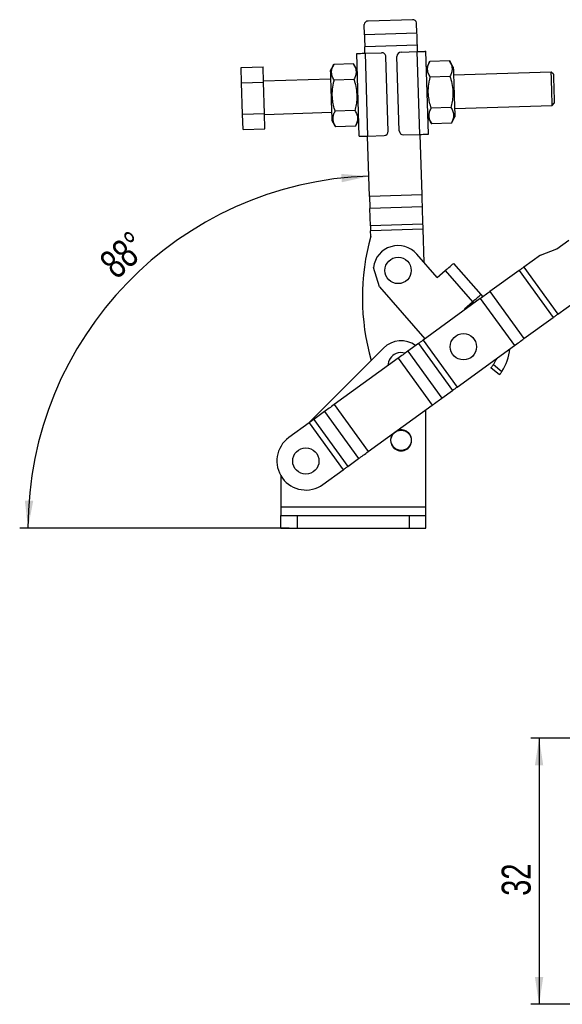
# Model space of a CAD drawing. Header units: millimetres. Extents: x 32 to 375, y 6 to 289.
# Tile 12 of 42: x 32 to 97, y 169 to 288. Entities that reach past the tile are written whole.
import ezdxf

# ---------------------------------------------------------------- set-up
doc = ezdxf.new("R2010")
doc.units = ezdxf.units.MM
doc.layers.add('FORMATO', color=179, linetype='Continuous')
doc.styles.add('SLDTEXTSTYLE0', font='TXT', dxfattribs={"width": 0.75})
doc.dimstyles.new('SLDDIMSTYLE0', dxfattribs={"dimtxt": 3.5, "dimasz": 3.302, "dimexe": 0, "dimexo": 0.0625, "dimgap": 0.875, "dimtad": 1, "dimdec": 0, "dimrnd": 1e-09, "dimzin": 12, "dimdsep": 46, "dimtxsty": 'SLDTEXTSTYLE0', "dimsah": 1, "dimcen": 0.09, "dimadec": 0, "dimazin": 3, "dimtfac": 1, "dimtdec": 0, "dimtofl": 0, "dimtmove": 0, "dimatfit": 3, "dimfxl": 0, "dimfrac": 2, "dimtolj": 1, "dimtzin": 12, "dimarcsym": 0})
doc.dimstyles.new('SLDDIMSTYLE3', dxfattribs={"dimtxt": 3.5, "dimasz": 3.302, "dimexe": 0, "dimexo": 0.0625, "dimgap": 0.875, "dimtad": 1, "dimdec": 4, "dimlfac": 2, "dimzin": 12, "dimdsep": 46, "dimtxsty": 'SLDTEXTSTYLE0', "dimsah": 1, "dimcen": 0.09, "dimadec": 0, "dimazin": 3, "dimtfac": 1, "dimtdec": 0, "dimtofl": 0, "dimtmove": 0, "dimatfit": 3, "dimfxl": 0, "dimfrac": 2, "dimtolj": 1, "dimtzin": 12, "dimarcsym": 0})

# ---------------------------------------------------------------- blocks, each defined once
blk = doc.blocks.new('_D')
at = {"layer": 'FORMATO', "color": 218}
for p, q in [((104.37, 200.86), (93.44, 200.86)), ((94.44, 200.86), (94.44, 168.74)), ((157.86, 168.74), (93.44, 168.74))]:
    blk.add_line(p, q, dxfattribs=at)
for points in [[(94.44, 200.86), (93.93, 197.56), (94.94, 197.56)], [(94.44, 168.74), (94.94, 172.04), (93.93, 172.04)]]:
    blk.add_solid(points, dxfattribs=at)
at = {"layer": 'FORMATO', "color": 218, "insert": (89.92, 181.83), "char_height": 3.5, "attachment_point": 1, "rotation": 90, "style": 'SLDTEXTSTYLE0'}
blk.add_mtext('32', dxfattribs=at)
blk = doc.blocks.new('_D_10')
at = {"layer": 'FORMATO'}
blk.add_line((64.28, 226.21), (31.74, 226.21), dxfattribs=at)
blk.add_arc((75.22, 226.21), 42.48, 91.796, 180, dxfattribs=at)
for points in [[(73.89, 268.66), (70.56, 268.94), (70.63, 267.93)], [(32.74, 226.21), (33.38, 229.49), (32.36, 229.53)]]:
    blk.add_solid(points, dxfattribs=at)
at = {"layer": 'FORMATO', "insert": (41.1, 258.71), "char_height": 3.5, "attachment_point": 1, "rotation": 42.1068, "style": 'SLDTEXTSTYLE0'}
blk.add_mtext('88°', dxfattribs=at)

msp = doc.modelspace()

# ---------------------------------------------------------------- linework, layer by layer
at = {"color": 7, "linetype": 'Continuous', "lineweight": 25}
for p, q in [((79.146853, 287.543026), (73.799482, 287.375347)), ((73.351066, 285.722424), (73.312564, 286.950302)), ((79.697947, 285.92144), (79.659444, 287.149322)), ((79.697947, 285.92144), (73.351066, 285.722424)), ((79.742889, 284.488206), (73.396008, 284.289186)), ((73.420717, 283.501209), (73.396008, 284.289186)), ((79.767597, 283.700229), (79.742889, 284.488206)), ((72.734622, 273.47478), (72.421208, 283.469868)), ((73.470692, 283.502777), (75.419734, 283.563894)), ((73.784106, 273.507689), (73.470692, 283.502777)), ((76.217232, 274.08423), (75.935159, 283.079808)), ((77.566568, 274.126542), (77.284496, 283.122119)), ((77.768579, 283.637543), (79.717621, 283.69866)), ((80.031036, 273.703572), (79.717621, 283.69866)), ((81.08052, 273.736481), (80.767106, 283.731569)), ((58.467176, 281.784479), (61.115874, 281.867531)), ((58.525984, 279.909012), (58.467176, 281.784479)), ((61.174682, 279.992067), (61.115874, 281.867531)), ((69.646297, 282.135018), (69.235487, 281.36899)), ((72.025895, 282.209636), (69.646297, 282.135018)), ((72.483891, 281.470851), (72.025895, 282.209636)), ((81.240598, 282.49858), (80.829789, 281.732553)), ((83.620197, 282.573198), (81.240598, 282.49858)), ((84.078192, 281.834409), (83.620197, 282.573198)), ((83.679005, 280.69773), (81.299406, 280.623113)), ((95.903737, 281.204731), (84.109533, 280.834903)), ((96.161449, 280.962688), (95.903737, 281.204731)), ((58.525984, 279.909012), (61.174682, 279.992067)), ((58.643602, 276.158077), (58.525984, 279.909012)), ((69.266829, 280.369484), (61.170808, 280.115616)), ((61.2923, 276.241132), (61.174682, 279.992067)), ((72.084704, 280.334168), (69.705105, 280.259554)), ((83.796623, 276.946795), (81.417024, 276.872181)), ((84.234899, 276.836869), (96.029103, 277.206697)), ((96.029103, 277.206697), (96.271144, 277.464409)), ((58.643602, 276.158077), (61.2923, 276.241132)), ((58.70241, 274.282613), (58.643602, 276.158077)), ((61.351108, 274.365664), (61.2923, 276.241132)), ((61.296174, 276.117583), (69.392194, 276.371446)), ((72.202321, 276.583237), (69.822723, 276.508619)), ((81.017838, 275.735498), (81.475832, 274.996714)), ((83.855431, 275.071331), (84.26624, 275.837359)), ((69.423536, 275.37194), (69.881531, 274.633151)), ((72.26113, 274.707769), (69.881531, 274.633151)), ((72.26113, 274.707769), (72.671939, 275.473797)), ((83.855431, 275.071331), (81.475832, 274.996714)), ((58.70241, 274.282613), (61.351108, 274.365664)), ((73.962289, 266.229947), (73.734131, 273.506121)), ((73.784106, 273.507689), (75.733148, 273.568806)), ((78.081994, 273.642459), (80.031036, 273.703572)), ((80.309169, 266.428967), (80.081011, 273.705141)), ((80.309169, 266.428967), (73.962289, 266.229947)), ((80.354687, 264.977378), (74.007806, 264.778362)), ((80.421056, 262.860765), (80.354687, 264.977378)), ((74.074176, 262.661748), (74.007806, 264.778362)), ((80.421056, 262.860765), (74.074176, 262.661748)), ((80.439264, 262.28013), (74.092383, 262.081114)), ((74.113049, 261.422061), (74.092383, 262.081114)), ((80.565825, 258.243956), (80.439264, 262.28013)), ((96.585849, 259.906185), (98.013855, 260.941264)), ((82.144046, 256.430601), (79.682143, 259.259299)), ((94.601111, 259.146844), (92.577735, 257.680212)), ((94.601111, 259.146844), (96.585849, 259.906185)), ((84.114706, 258.145724), (87.397244, 254.374129)), ((75.156226, 255.320254), (74.44167, 257.656396)), ((82.144046, 256.430601), (83.111461, 257.272572)), ((83.111461, 257.272572), (86.393999, 253.500975)), ((92.021085, 257.27673), (88.507246, 254.729743)), ((92.021085, 257.27673), (96.129279, 251.609038)), ((92.577735, 257.680212), (96.685929, 252.01252)), ((75.156226, 255.320254), (80.635861, 249.024217)), ((87.397244, 254.374129), (87.63684, 254.098835)), ((88.507246, 254.729743), (92.61544, 249.062051)), ((87.343344, 253.886097), (80.439979, 248.882231)), ((85.426584, 252.659003), (86.393999, 253.500975)), ((86.397771, 253.504257), (86.559767, 253.318124)), ((87.343344, 253.886097), (91.451538, 248.218403)), ((96.685929, 252.01252), (98.709304, 253.479154)), ((85.513176, 252.55951), (85.426584, 252.659003)), ((92.61544, 249.062051), (96.129279, 251.609038)), ((79.88333, 248.478749), (78.578255, 247.532773)), ((79.88333, 248.478749), (83.991525, 242.811055)), ((80.439979, 248.882231), (84.548172, 243.214539)), ((75.658921, 247.917375), (66.551062, 238.814932)), ((78.578255, 247.532773), (82.686449, 241.865079)), ((84.548172, 243.214539), (91.451538, 248.218403)), ((77.414354, 246.689125), (69.701317, 241.098376)), ((77.414354, 246.689125), (81.522547, 241.021432)), ((88.922575, 245.948869), (89.958183, 245.111269)), ((89.661106, 244.708476), (88.630892, 245.541711)), ((82.686449, 241.865079), (83.991525, 242.811055)), ((68.537416, 240.254729), (67.232341, 239.308752)), ((68.537416, 240.254729), (72.64561, 234.587036)), ((69.701317, 241.098376), (73.809511, 235.430683)), ((73.809511, 235.430683), (81.522547, 241.021432)), ((80.779611, 228.707372), (80.779611, 240.482919)), ((66.675692, 238.905269), (64.225514, 237.129272)), ((66.675692, 238.905269), (70.783886, 233.237576)), ((67.232341, 239.308752), (71.340535, 233.641059)), ((71.340535, 233.641059), (72.64561, 234.587036)), ((68.333708, 231.461579), (70.783886, 233.237576)), ((63.279611, 232.492649), (63.279611, 228.707372)), ((80.779611, 228.707372), (63.279611, 228.707372)), ((63.279611, 228.707372), (63.279611, 227.707372)), ((80.779611, 227.707372), (80.779611, 228.707372)), ((63.279611, 227.707372), (65.279611, 227.707372)), ((63.279611, 226.207372), (63.279611, 227.707372)), ((65.279611, 226.207372), (65.279611, 227.707372)), ((65.279611, 227.707372), (78.779611, 227.707372)), ((78.779611, 226.207372), (78.779611, 227.707372)), ((78.779611, 227.707372), (80.779611, 227.707372)), ((80.779611, 226.207372), (80.779611, 227.707372)), ((63.279611, 226.207372), (65.279611, 226.207372)), ((65.279611, 226.207372), (78.779611, 226.207372)), ((78.779611, 226.207372), (80.779611, 226.207372))]:
    msp.add_line(p, q, dxfattribs=at)
at = {"color": 7, "linetype": 'Continuous', "lineweight": 25, "flags": 128}
for points in [[(73.351066, 285.722424), (73.356093, 285.562103), (73.361353, 285.394364), (73.366815, 285.220188), (73.372447, 285.040581), (73.378216, 284.8566), (73.384089, 284.669307), (73.390031, 284.479801), (73.396008, 284.289186)], [(79.742889, 284.488206), (79.736911, 284.678821), (79.730969, 284.868327), (79.725096, 285.055616), (79.719327, 285.2396), (79.713695, 285.419204), (79.708234, 285.593384), (79.702974, 285.761122), (79.697947, 285.92144)], [(72.421208, 283.469868), (72.441373, 283.470501), (72.501095, 283.472375), (72.598078, 283.475415), (72.728595, 283.479505), (72.88763, 283.484493), (73.069072, 283.490182), (73.265948, 283.496358), (73.470692, 283.502777)], [(79.717621, 283.69866), (79.922366, 283.705079), (80.119242, 283.711255), (80.300684, 283.716944), (80.459719, 283.721932), (80.590236, 283.726022), (80.687218, 283.729062), (80.74694, 283.730936), (80.767106, 283.731569)], [(84.078192, 281.834409), (84.079349, 281.797496), (84.082794, 281.687652), (84.08844, 281.50759), (84.096149, 281.261743), (84.105731, 280.956165), (84.11695, 280.598373), (84.12953, 280.197189), (84.143162, 279.762481), (84.157508, 279.304956), (84.172216, 278.835886), (84.186925, 278.366812), (84.201271, 277.909291), (84.214902, 277.474583), (84.227483, 277.073395), (84.238701, 276.715607), (84.248284, 276.410025), (84.255992, 276.164179), (84.261639, 275.984117), (84.265083, 275.874277), (84.26624, 275.837359), (84.26624, 275.837359)], [(69.235487, 281.36899), (69.236645, 281.332073), (69.240089, 281.222232), (69.245735, 281.042171), (69.253444, 280.796324), (69.263026, 280.490742), (69.274246, 280.132954), (69.286825, 279.731766), (69.300456, 279.297062), (69.314803, 278.839537), (69.329512, 278.370463), (69.34422, 277.901393), (69.358567, 277.443868), (69.372198, 277.009164), (69.384778, 276.607976), (69.395997, 276.250188), (69.405579, 275.944606), (69.413288, 275.698759), (69.418934, 275.518698), (69.422378, 275.408854), (69.423536, 275.37194), (69.423536, 275.37194)], [(96.029103, 277.206697), (96.028464, 277.227045), (96.025655, 277.316642), (96.020704, 277.474512), (96.013792, 277.694956), (96.005168, 277.970002), (95.995143, 278.28971), (95.984079, 278.642525), (95.972378, 279.015695), (95.96046, 279.395734), (95.948759, 279.768904), (95.937697, 280.121718), (95.927672, 280.441423), (95.919046, 280.716472), (95.912134, 280.936913), (95.907183, 281.094787), (95.904374, 281.184384), (95.903737, 281.204731)], [(96.161449, 280.962688), (96.16152, 280.960445), (96.1632, 280.906853), (96.167054, 280.783933), (96.172925, 280.596726), (96.180571, 280.352891), (96.189679, 280.062412), (96.199877, 279.737179), (96.210748, 279.390507), (96.221845, 279.03659), (96.232716, 278.689922), (96.242914, 278.364689), (96.252022, 278.074206), (96.259668, 277.830371), (96.265539, 277.643164), (96.269393, 277.520248), (96.271073, 277.466656), (96.271144, 277.464409)], [(72.734622, 273.47478), (72.754788, 273.475413), (72.814509, 273.477287), (72.911492, 273.480327), (73.042009, 273.484421), (73.201044, 273.489405), (73.382486, 273.495098), (73.579362, 273.50127), (73.784106, 273.507689)], [(80.031036, 273.703572), (80.23578, 273.709995), (80.432656, 273.716167), (80.614098, 273.721856), (80.773134, 273.726844), (80.90365, 273.730934), (81.000632, 273.733978), (81.060354, 273.735848), (81.08052, 273.736481)], [(73.962289, 266.229947), (73.968353, 266.03653), (73.974382, 265.844275), (73.980338, 265.654334), (73.986186, 265.467846), (73.99189, 265.285929), (73.997417, 265.109678), (74.002732, 264.940151), (74.007806, 264.778362)], [(80.354687, 264.977378), (80.349613, 265.139167), (80.344297, 265.308698), (80.33877, 265.484949), (80.333066, 265.666862), (80.327218, 265.85335), (80.321262, 266.043291), (80.315234, 266.23555), (80.309169, 266.428967)], [(74.074176, 262.661748), (74.076205, 262.597033), (74.078332, 262.529221), (74.080542, 262.45872), (74.082824, 262.385954), (74.085163, 262.311359), (74.087545, 262.235382), (74.089957, 262.15848), (74.092383, 262.081114)], [(80.439264, 262.28013), (80.436838, 262.357497), (80.434425, 262.434401), (80.432043, 262.510379), (80.429705, 262.584974), (80.427423, 262.65774), (80.425212, 262.728237), (80.423086, 262.796049), (80.421056, 262.860765)], [(83.403759, 257.526968), (83.552382, 257.656318), (83.689824, 257.775937), (83.812604, 257.882797), (83.917608, 257.974186), (84.002174, 258.047786), (84.064158, 258.101732), (84.101988, 258.134656), (84.114706, 258.145724)], [(83.403759, 257.526968), (83.368102, 257.495933), (83.332093, 257.464596), (83.295783, 257.432994), (83.259222, 257.401173), (83.222459, 257.369176), (83.185543, 257.337046), (83.148528, 257.304833), (83.111461, 257.272572)], [(92.577735, 257.680212), (92.50492, 257.627436), (92.43242, 257.574883), (92.360541, 257.522781), (92.289591, 257.471354), (92.219876, 257.420824), (92.151694, 257.3714), (92.085335, 257.323299), (92.021085, 257.27673)], [(86.686297, 253.755371), (86.834919, 253.88472), (86.972362, 254.004341), (87.095142, 254.111201), (87.200146, 254.202588), (87.284712, 254.276189), (87.346696, 254.330135), (87.384526, 254.363061), (87.397244, 254.374129)], [(88.507246, 254.729743), (88.372905, 254.632368), (88.234156, 254.531796), (88.091591, 254.428458), (87.945824, 254.3228), (87.797476, 254.215271), (87.647184, 254.106332), (87.49559, 253.996451), (87.343344, 253.886097)], [(86.393999, 253.500975), (86.431065, 253.533234), (86.468082, 253.56545), (86.504996, 253.597579), (86.54176, 253.629575), (86.57832, 253.661395), (86.614631, 253.692997), (86.65064, 253.724336), (86.686297, 253.755371)], [(96.129279, 251.609038), (96.193529, 251.655607), (96.259888, 251.703708), (96.32807, 251.75313), (96.397785, 251.803662), (96.468735, 251.855089), (96.540615, 251.907189), (96.613114, 251.959742), (96.685929, 252.01252)], [(80.439979, 248.882231), (80.367165, 248.829453), (80.294665, 248.776902), (80.222785, 248.7248), (80.151836, 248.673373), (80.082121, 248.622841), (80.013938, 248.57342), (79.94758, 248.52532), (79.88333, 248.478749)], [(91.451538, 248.218403), (91.603784, 248.328757), (91.755377, 248.43864), (91.90567, 248.547579), (92.054018, 248.655108), (92.199785, 248.760766), (92.34235, 248.864102), (92.481099, 248.964674), (92.61544, 249.062051)], [(78.578255, 247.532773), (78.443914, 247.435395), (78.305165, 247.334824), (78.162601, 247.231488), (78.016833, 247.125829), (77.868485, 247.018299), (77.718192, 246.90936), (77.566599, 246.799479), (77.414354, 246.689125)], [(89.276656, 246.641953), (89.210313, 246.485573), (88.922575, 245.948869)], [(83.991525, 242.811055), (84.055775, 242.857627), (84.122132, 242.905726), (84.190315, 242.955147), (84.26003, 243.005681), (84.330979, 243.057108), (84.402858, 243.109208), (84.47536, 243.161761), (84.548172, 243.214539)], [(81.522547, 241.021432), (81.674793, 241.131786), (81.826387, 241.241668), (81.976679, 241.350607), (82.125027, 241.458136), (82.270795, 241.563796), (82.413359, 241.667132), (82.552109, 241.767703), (82.686449, 241.865079)], [(69.701317, 241.098376), (69.549072, 240.988022), (69.397478, 240.878139), (69.247186, 240.769201), (69.098838, 240.661672), (68.95307, 240.556013), (68.810506, 240.452676), (68.671757, 240.352104), (68.537416, 240.254729)], [(67.232341, 239.308752), (67.168091, 239.262181), (67.101733, 239.214082), (67.03355, 239.16466), (66.963835, 239.114127), (66.892886, 239.0627), (66.821007, 239.010599), (66.748505, 238.958048), (66.675692, 238.905269)], [(72.64561, 234.587036), (72.779951, 234.684412), (72.9187, 234.784984), (73.061264, 234.88832), (73.207032, 234.993979), (73.35538, 235.101508), (73.505672, 235.210447), (73.657266, 235.320329), (73.809511, 235.430683)], [(70.783886, 233.237576), (70.856699, 233.290355), (70.929201, 233.342906), (71.00108, 233.395008), (71.072029, 233.446434), (71.141744, 233.496967), (71.209927, 233.546389), (71.276285, 233.594489), (71.340535, 233.641059)]]:
    msp.add_lwpolyline(points, dxfattribs=at)
at = {"color": 7, "linetype": 'Continuous', "lineweight": 25}
for centre, radius in [((77.419184, 257.289776), 1.5875), ((85.300132, 248.082339), 1.5875), ((77.779611, 236.795425), 1.225), ((66.279611, 234.295425), 1.5875)]:
    msp.add_circle(centre, radius, dxfattribs=at)
for centre, radius, start, end in [((79.202367, 287.084761), 0.461615, 8.03966474, 96.90708312), ((73.772783, 286.914511), 0.461609, 86.68426116, 175.55302509), ((75.435405, 283.064138), 0.5, 1.79602536, 91.79602536), ((77.78425, 283.13779), 0.5, 91.79602536, 181.79602536), ((75.717478, 274.068559), 0.5, 271.79602536, 1.79602536), ((78.066323, 274.142212), 0.5, 181.79602536, 271.79602536), ((100.958548, 254.009796), 27.85, 164.56472899, 195.81111561), ((77.419184, 257.289776), 3, 41.03405896, 172.98053456), ((77.779611, 245.795425), 3, 54.15559424, 134.98296377), ((77.779611, 245.795425), 1.5875, 112.52267359, 179.71926456), ((77.779611, 245.795425), 1.5875, 72.15325395, 112.52267359), ((85.297275, 248.237942), 5.6125, 326.14513595, 355.66896157), ((77.779611, 236.795425), 1.275, 270, 109.8373253), ((66.279611, 234.295425), 3.5, 125.93625926, 305.93625926), ((77.779611, 236.795425), 1.275, 142.03519321, 270)]:
    msp.add_arc(centre, radius, start, end, dxfattribs=at)
for points, knots in [([(69.705105, 280.259554), (69.616202, 280.419701), (69.436466, 280.743468), (69.359198, 281.229108), (69.435551, 281.698056), (69.57562, 281.988477), (69.646297, 282.135018)], [0, 0, 0, 0, 0.2646021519, 0.5349423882, 0.7653403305, 1, 1, 1, 1]), ([(72.025895, 282.209636), (72.114799, 282.049488), (72.294534, 281.725721), (72.371803, 281.240082), (72.295449, 280.771135), (72.15538, 280.480711), (72.084704, 280.334168)], [0, 0, 0, 0, 0.2646020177, 0.5349421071, 0.7653399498, 1, 1, 1, 1]), ([(81.299406, 280.623113), (81.210503, 280.783262), (81.030768, 281.107032), (80.953499, 281.592664), (81.029852, 282.061619), (81.169921, 282.352039), (81.240598, 282.49858)], [0, 0, 0, 0, 0.2646024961, 0.5349421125, 0.7653404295, 1, 1, 1, 1]), ([(83.620197, 282.573198), (83.709101, 282.413049), (83.888835, 282.089278), (83.966104, 281.603646), (83.889751, 281.134692), (83.749682, 280.844271), (83.679005, 280.69773)], [0, 0, 0, 0, 0.26460248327, 0.5349420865, 0.76534041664, 1, 1, 1, 1]), ([(81.417024, 276.872181), (81.347097, 277.105852), (81.206569, 277.575453), (81.070525, 278.375996), (81.049564, 279.274208), (81.16054, 280.049077), (81.268586, 280.495709), (81.299406, 280.623113)], [0, 0, 0, 0, 0.1920497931, 0.3859566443, 0.6379333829, 0.8967192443, 1, 1, 1, 1]), ([(83.679005, 280.69773), (83.717748, 280.572507), (83.851153, 280.141318), (84.011683, 279.375419), (84.049009, 278.480082), (83.96304, 277.664445), (83.852307, 277.186923), (83.796623, 276.946795)], [0, 0, 0, 0, 0.10328082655, 0.35563210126, 0.61404069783, 0.80591510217, 1, 1, 1, 1]), ([(69.822723, 276.508619), (69.752796, 276.742291), (69.612268, 277.211892), (69.476223, 278.012436), (69.455264, 278.910648), (69.566237, 279.685518), (69.674284, 280.132151), (69.705105, 280.259554)], [0, 0, 0, 0, 0.19205056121, 0.38595626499, 0.63793372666, 0.89671930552, 1, 1, 1, 1]), ([(72.084704, 280.334168), (72.123447, 280.208944), (72.256852, 279.777756), (72.417381, 279.011857), (72.454709, 278.116519), (72.368739, 277.300883), (72.258005, 276.823363), (72.202321, 276.583237)], [0, 0, 0, 0, 0.1032809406, 0.3556324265, 0.614041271, 0.8059158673, 1, 1, 1, 1]), ([(81.475832, 274.996714), (81.386929, 275.156861), (81.207193, 275.480628), (81.129925, 275.966267), (81.206278, 276.435215), (81.346347, 276.725638), (81.417024, 276.872181)], [0, 0, 0, 0, 0.2646020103, 0.5349420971, 0.7653399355, 1, 1, 1, 1]), ([(83.796623, 276.946795), (83.885527, 276.786648), (84.065262, 276.462881), (84.14253, 275.977242), (84.066177, 275.508294), (83.926108, 275.217872), (83.855431, 275.071331)], [0, 0, 0, 0, 0.2646021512, 0.5349423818, 0.7653403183, 1, 1, 1, 1]), ([(69.881531, 274.633151), (69.792628, 274.7933), (69.612893, 275.11707), (69.535624, 275.602708), (69.611977, 276.071657), (69.752046, 276.362078), (69.822723, 276.508619)], [0, 0, 0, 0, 0.2646024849, 0.5349425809, 0.765340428, 1, 1, 1, 1]), ([(72.202321, 276.583237), (72.291225, 276.423089), (72.47096, 276.099322), (72.548229, 275.613683), (72.471875, 275.144735), (72.331806, 274.854312), (72.26113, 274.707769)], [0, 0, 0, 0, 0.26460202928, 0.53494213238, 0.76533996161, 1, 1, 1, 1]), ([(88.630892, 245.541711), (88.634381, 245.545997), (88.641357, 245.554568), (88.694912, 245.622081), (88.770962, 245.723469), (88.851899, 245.838855), (88.902336, 245.917364), (88.922575, 245.948869)], [0, 0, 0, 0, 0.21437552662, 0.42875446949, 0.64300291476, 0.85674376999, 1, 1, 1, 1]), ([(89.958183, 245.111269), (89.926457, 245.064882), (89.863002, 244.972102), (89.773736, 244.851701), (89.704399, 244.762267), (89.666569, 244.715226), (89.662667, 244.710404), (89.661106, 244.708476)], [0, 0, 0, 0, 0.2144547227, 0.4289328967, 0.6429692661, 0.8572008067, 1, 1, 1, 1])]:
    msp.add_open_spline(points, degree=3, knots=knots, dxfattribs=at)

# ---------------------------------------------------------------- dimensions: what is measured, and where the dimension line sits
at = {"layer": 'FORMATO'}
dim = msp.add_angular_dim_2l(base=(44.714442, 255.768719), line1=((65.279611, 226.207372), (78.779611, 226.207372)), line2=((73.312564, 286.950303), (74.113049, 261.422062)), dimstyle='SLDDIMSTYLE3', dxfattribs=at)
dim.commit()
dim.dimension.update_dxf_attribs({"geometry": '_D_10', "text_midpoint": (46.735816, 257.720901), "dimtype": 162})
at = {"layer": 'FORMATO', "color": 218}
dim = msp.add_linear_dim(base=(94.435976, 168.741773), p1=(105.367826, 200.858985), p2=(158.859558, 168.741773), angle=90, dimstyle='SLDDIMSTYLE0', dxfattribs=at)
dim.commit()
dim.dimension.update_dxf_attribs({"geometry": '_D', "text_midpoint": (94.435976, 184.414945), "dimtype": 160})

doc.saveas('drawing.dxf')
